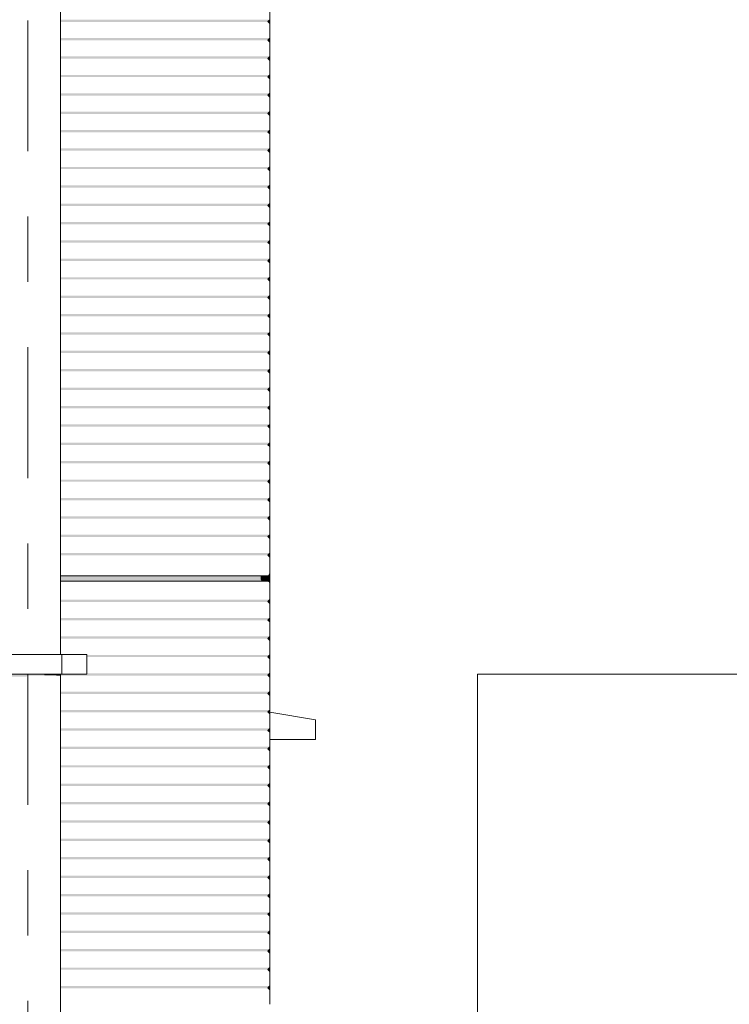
# Model space of a CAD drawing. Header units: metres. Extents: x -111 to -1, y -8 to 26.
# Tile 117 of 209: x -17.76 to -16.68, y 1.49 to 3. Entities that reach past the tile are written whole.
import ezdxf
from ezdxf.enums import TextEntityAlignment as Align

# ---------------------------------------------------------------- set-up
doc = ezdxf.new("R2010")
doc.units = ezdxf.units.M
doc.header["$MEASUREMENT"] = 0
doc.linetypes.add('Raster', pattern=[0.4, 0.2, -0.1, 0, -0.1])
for name, color, linetype in [('10 Fassade', 7, 'Continuous'), ('10 Wand außen', 7, 'Continuous'), ('20 Decke', 7, 'Continuous'), ('30 Dachentwässerung', 7, 'Continuous'), ('90 Achsraster', 7, 'Continuous'), ('94 Genehmigungsplanung Bemaßung', 7, 'Continuous')]:
    doc.layers.add(name, color=color, linetype=linetype)
doc.styles.add('ERSTELLTER_STIL_1', font='arial.ttf')
doc.styles.add('ERSTELLTER_STIL_2', font='arial.ttf')
doc.dimstyles.new('ERSTELLTER_STIL__1', dxfattribs={"dimtxt": 0.25, "dimasz": 0.19, "dimexe": 0.18, "dimexo": 0.1, "dimgap": 0, "dimtad": 1, "dimtih": 1, "dimtoh": 1, "dimzin": 0, "dimdsep": 46, "dimtxsty": 'ERSTELLTER_STIL_2', "dimblk": 'ARROWHEAD_6', "dimblk1": 'ARROWHEAD_6', "dimblk2": 'ARROWHEAD_6', "dimcen": 0.09, "dimclrd": 7, "dimclre": 7, "dimclrt": 7, "dimazin": 0, "dimtfac": 1, "dimtdec": 4, "dimtmove": 0, "dimatfit": 3, "dimfxl": 1, "dimtolj": 1, "dimtzin": 0, "dimarcsym": 0})

# ---------------------------------------------------------------- blocks, each defined once
blk = doc.blocks.new('*D120', base_point=(-27236.1321, 0))
at = {"layer": '94 Genehmigungsplanung Bemaßung', "color": 7, "linetype": 'Continuous', "lineweight": 13}
for p, q in [((-58.1625, 9.3843), (-58.1625, 9.7593)), ((-17.3411, 9.3843), (-17.3411, 9.7593)), ((-58.0625, 9.6718), (-58.2625, 9.4718)), ((-17.2411, 9.6718), (-17.4411, 9.4718)), ((-58.3125, 9.5718), (-58.1625, 9.5718)), ((-58.1625, 9.5718), (-17.3411, 9.5718))]:
    blk.add_line(p, q, dxfattribs=at)
at = {"layer": '94 Genehmigungsplanung Bemaßung', "color": 7, "lineweight": 13, "insert": (-38.1808, 9.6218), "char_height": 0.25, "attachment_point": 7, "style": 'ERSTELLTER_STIL_2'}
blk.add_mtext('\\A1;{\\pql;\\fArial|b0|i0|c0|p0;\\W1.000000;40,82}', dxfattribs=at)
blk = doc.blocks.new('ARROWHEAD_6')
at = {"color": 0, "linetype": 'Continuous', "lineweight": 0}
for p, q in [((-0.5, -0.5), (0.5, 0.5)), ((0, 0), (-1, 0))]:
    blk.add_line(p, q, dxfattribs=at)
blk = doc.blocks.new('*D122', base_point=(-27236.1321, 0))
at = {"layer": '94 Genehmigungsplanung Bemaßung', "color": 7, "linetype": 'Continuous', "lineweight": 13}
for p, q in [((-17.3411, 9.3843), (-17.3411, 9.7593)), ((-2.3419, 9.3843), (-2.3419, 9.7593)), ((-17.2411, 9.6718), (-17.4411, 9.4718)), ((-2.4419, 9.4718), (-2.2419, 9.6718)), ((-17.3411, 9.5718), (-2.3419, 9.5718)), ((-2.3419, 9.5718), (-2.1919, 9.5718))]:
    blk.add_line(p, q, dxfattribs=at)
at = {"layer": '94 Genehmigungsplanung Bemaßung', "color": 7, "lineweight": 13, "insert": (-10.2705, 9.6218), "char_height": 0.25, "attachment_point": 7, "style": 'ERSTELLTER_STIL_2'}
blk.add_mtext('\\A1;{\\pql;\\fArial|b0|i0|c0|p0;\\W1.000000;15,00}', dxfattribs=at)
blk = doc.blocks.new('*D132', base_point=(-27236.1321, 0))
at = {"layer": '94 Genehmigungsplanung Bemaßung', "color": 7, "linetype": 'Continuous', "lineweight": 13}
for p, q in [((-17.7511, 8.6208), (-17.7511, 8.9958)), ((-17.3411, 8.6208), (-17.3411, 8.9958)), ((-17.6511, 8.9083), (-17.8511, 8.7083)), ((-17.4411, 8.7083), (-17.2411, 8.9083)), ((-17.7511, 8.8083), (-17.3411, 8.8083)), ((-17.3411, 8.8083), (-17.1911, 8.8083))]:
    blk.add_line(p, q, dxfattribs=at)
blk = doc.blocks.new('Standard-Rastermarker[21]_1', base_point=(-17.7511, 10))
at = {"layer": '90 Achsraster', "color": 14, "linetype": 'Raster', "lineweight": 18, "true_color": 0xa80000}
blk.add_line((-17.7511, 9), (-17.7511, -1), dxfattribs=at)
at = {"layer": '90 Achsraster', "color": 14, "lineweight": 18, "true_color": 0xa80000, "style": 'ERSTELLTER_STIL_1'}
for tag, p in [('AC_MarkerText_1_0', (-17.7511, 10.5)), ('AC_MarkerText_1_1', (-17.7511, -2.2))]:
    blk.add_attdef(tag, text='', height=0.3, rotation=360, dxfattribs=at).set_placement(p, align=Align.TOP_CENTER)

msp = doc.modelspace()

# ---------------------------------------------------------------- hatches: boundary and pattern name
at = {"layer": '10 Fassade', "linetype": 'Continuous', "lineweight": 0, "true_color": 0x000000}
for points in [[(-17.7011, 2.9983), (-17.3841, 2.9983), (-17.3811, 3.0013), (-17.7011, 3.0013)], [(-17.7011, 2.9983), (-17.7011, 2.9978), (-17.3836, 2.9978), (-17.3841, 2.9983)], [(-17.3841, 2.9983), (-17.3811, 2.9953), (-17.3811, 3.0013)], [(-17.7011, 2.9731), (-17.7011, 2.9701), (-17.3841, 2.9701), (-17.3811, 2.9731)], [(-17.7011, 2.9701), (-17.7011, 2.9696), (-17.3836, 2.9696), (-17.3841, 2.9701)], [(-17.3841, 2.9701), (-17.3811, 2.9671), (-17.3811, 2.9731)], [(-17.7011, 2.945), (-17.7011, 2.942), (-17.3841, 2.942), (-17.3811, 2.945)], [(-17.7011, 2.9415), (-17.3836, 2.9415), (-17.3841, 2.942), (-17.7011, 2.942)], [(-17.3841, 2.942), (-17.3811, 2.939), (-17.3811, 2.945)], [(-17.7011, 2.9169), (-17.7011, 2.9139), (-17.3841, 2.9139), (-17.3811, 2.9169)], [(-17.7011, 2.9139), (-17.7011, 2.9134), (-17.3836, 2.9134), (-17.3841, 2.9139)], [(-17.3841, 2.9139), (-17.3811, 2.9109), (-17.3811, 2.9169)], [(-17.7011, 2.8887), (-17.7011, 2.8857), (-17.3841, 2.8857), (-17.3811, 2.8887)], [(-17.7011, 2.8857), (-17.7011, 2.8852), (-17.3836, 2.8852), (-17.3841, 2.8857)], [(-17.3841, 2.8857), (-17.3811, 2.8827), (-17.3811, 2.8887)], [(-17.7011, 2.8606), (-17.7011, 2.8576), (-17.3841, 2.8576), (-17.3811, 2.8606)], [(-17.7011, 2.8571), (-17.3836, 2.8571), (-17.3841, 2.8576), (-17.7011, 2.8576)], [(-17.3841, 2.8576), (-17.3811, 2.8546), (-17.3811, 2.8606)], [(-17.3811, 2.8324), (-17.7011, 2.8324), (-17.7011, 2.8294), (-17.3841, 2.8294)], [(-17.3841, 2.8294), (-17.3811, 2.8264), (-17.3811, 2.8324)], [(-17.7011, 2.8289), (-17.3836, 2.8289), (-17.3841, 2.8294), (-17.7011, 2.8294)], [(-17.3811, 2.8043), (-17.7011, 2.8043), (-17.7011, 2.8013), (-17.3841, 2.8013)], [(-17.3841, 2.8013), (-17.3811, 2.7983), (-17.3811, 2.8043)], [(-17.7011, 2.8013), (-17.7011, 2.8008), (-17.3836, 2.8008), (-17.3841, 2.8013)], [(-17.3811, 2.7761), (-17.7011, 2.7761), (-17.7011, 2.7731), (-17.3841, 2.7731)], [(-17.7011, 2.7726), (-17.3836, 2.7726), (-17.3841, 2.7731), (-17.7011, 2.7731)], [(-17.3811, 2.7761), (-17.3841, 2.7731), (-17.3811, 2.7702)], [(-17.7011, 2.748), (-17.7011, 2.745), (-17.3841, 2.745), (-17.3811, 2.748)], [(-17.7011, 2.7445), (-17.3836, 2.7445), (-17.3841, 2.745), (-17.7011, 2.745)], [(-17.3841, 2.745), (-17.3811, 2.742), (-17.3811, 2.748)], [(-17.3811, 2.7199), (-17.7011, 2.7199), (-17.7011, 2.7169), (-17.3841, 2.7169)], [(-17.7011, 2.7163), (-17.3836, 2.7163), (-17.3841, 2.7169), (-17.7011, 2.7169)], [(-17.3811, 2.7199), (-17.3841, 2.7169), (-17.3811, 2.7139)], [(-17.3811, 2.6917), (-17.7011, 2.6917), (-17.7011, 2.6887), (-17.3841, 2.6887)], [(-17.7011, 2.6882), (-17.3836, 2.6882), (-17.3841, 2.6887), (-17.7011, 2.6887)], [(-17.3841, 2.6887), (-17.3811, 2.6857), (-17.3811, 2.6917)], [(-17.3811, 2.6636), (-17.7011, 2.6636), (-17.7011, 2.6606), (-17.3841, 2.6606)], [(-17.7011, 2.6606), (-17.7011, 2.6601), (-17.3836, 2.6601), (-17.3841, 2.6606)], [(-17.3811, 2.6636), (-17.3841, 2.6606), (-17.3811, 2.6576)], [(-17.3811, 2.6354), (-17.7011, 2.6354), (-17.7011, 2.6324), (-17.3841, 2.6324)], [(-17.7011, 2.6319), (-17.3836, 2.6319), (-17.3841, 2.6324), (-17.7011, 2.6324)], [(-17.3841, 2.6324), (-17.3811, 2.6294), (-17.3811, 2.6354)], [(-17.3811, 2.6073), (-17.7011, 2.6073), (-17.7011, 2.6043), (-17.3841, 2.6043)], [(-17.3811, 2.6073), (-17.3841, 2.6043), (-17.3811, 2.6013)], [(-17.7011, 2.6043), (-17.7011, 2.6038), (-17.3836, 2.6038), (-17.3841, 2.6043)], [(-17.3811, 2.5791), (-17.7011, 2.5791), (-17.7011, 2.5761), (-17.3841, 2.5761)], [(-17.3811, 2.5791), (-17.3841, 2.5761), (-17.3811, 2.5731)], [(-17.7011, 2.5761), (-17.7011, 2.5756), (-17.3836, 2.5756), (-17.3841, 2.5761)], [(-17.3811, 2.551), (-17.7011, 2.551), (-17.7011, 2.548), (-17.3841, 2.548)], [(-17.7011, 2.548), (-17.7011, 2.5475), (-17.3836, 2.5475), (-17.3841, 2.548)], [(-17.3811, 2.551), (-17.3841, 2.548), (-17.3811, 2.545)], [(-17.3811, 2.5229), (-17.7011, 2.5229), (-17.7011, 2.5199), (-17.3841, 2.5199)], [(-17.7011, 2.5199), (-17.7011, 2.5193), (-17.3836, 2.5193), (-17.3841, 2.5199)], [(-17.3811, 2.5229), (-17.3841, 2.5199), (-17.3811, 2.5169)], [(-17.3811, 2.4947), (-17.7011, 2.4947), (-17.7011, 2.4917), (-17.3841, 2.4917)], [(-17.7011, 2.4917), (-17.7011, 2.4912), (-17.3836, 2.4912), (-17.3841, 2.4917)], [(-17.3841, 2.4917), (-17.3811, 2.4887), (-17.3811, 2.4947)], [(-17.3811, 2.4666), (-17.7011, 2.4666), (-17.7011, 2.4636), (-17.3841, 2.4636)], [(-17.7011, 2.4636), (-17.7011, 2.4631), (-17.3836, 2.4631), (-17.3841, 2.4636)], [(-17.3811, 2.4666), (-17.3841, 2.4636), (-17.3811, 2.4606)], [(-17.3811, 2.4384), (-17.7011, 2.4384), (-17.7011, 2.4354), (-17.3841, 2.4354)], [(-17.7011, 2.4354), (-17.7011, 2.4349), (-17.3836, 2.4349), (-17.3841, 2.4354)], [(-17.3841, 2.4354), (-17.3811, 2.4324), (-17.3811, 2.4384)], [(-17.3811, 2.4103), (-17.7011, 2.4103), (-17.7011, 2.4073), (-17.3841, 2.4073)], [(-17.7011, 2.4073), (-17.7011, 2.4068), (-17.3836, 2.4068), (-17.3841, 2.4073)], [(-17.3841, 2.4073), (-17.3811, 2.4043), (-17.3811, 2.4103)], [(-17.3811, 2.3821), (-17.7011, 2.3821), (-17.7011, 2.3791), (-17.3841, 2.3791)], [(-17.3811, 2.3821), (-17.3841, 2.3791), (-17.3811, 2.3761)], [(-17.7011, 2.3791), (-17.7011, 2.3786), (-17.3836, 2.3786), (-17.3841, 2.3791)], [(-17.3811, 2.354), (-17.7011, 2.354), (-17.7011, 2.351), (-17.3841, 2.351)], [(-17.7011, 2.351), (-17.7011, 2.3505), (-17.3836, 2.3505), (-17.3841, 2.351)], [(-17.3841, 2.351), (-17.3811, 2.348), (-17.3811, 2.354)], [(-17.3811, 2.3259), (-17.7011, 2.3259), (-17.7011, 2.3229), (-17.3841, 2.3229)], [(-17.7011, 2.3229), (-17.7011, 2.3223), (-17.3836, 2.3223), (-17.3841, 2.3229)], [(-17.3841, 2.3229), (-17.3811, 2.3199), (-17.3811, 2.3259)], [(-17.3811, 2.2977), (-17.7011, 2.2977), (-17.7011, 2.2947), (-17.3841, 2.2947)], [(-17.7011, 2.2947), (-17.7011, 2.2942), (-17.3836, 2.2942), (-17.3841, 2.2947)], [(-17.3841, 2.2947), (-17.3811, 2.2917), (-17.3811, 2.2977)], [(-17.3811, 2.2696), (-17.7011, 2.2696), (-17.7011, 2.2666), (-17.3841, 2.2666)], [(-17.7011, 2.2666), (-17.7011, 2.2661), (-17.3836, 2.2661), (-17.3841, 2.2666)], [(-17.3841, 2.2666), (-17.3811, 2.2636), (-17.3811, 2.2696)], [(-17.3811, 2.2414), (-17.7011, 2.2414), (-17.7011, 2.2384), (-17.3841, 2.2384)], [(-17.7011, 2.2384), (-17.7011, 2.2379), (-17.3836, 2.2379), (-17.3841, 2.2384)], [(-17.3841, 2.2384), (-17.3811, 2.2354), (-17.3811, 2.2414)], [(-17.3811, 2.2133), (-17.7011, 2.2133), (-17.7011, 2.2103), (-17.3841, 2.2103)], [(-17.7011, 2.2103), (-17.7011, 2.2098), (-17.3836, 2.2098), (-17.3841, 2.2103)], [(-17.3811, 2.2133), (-17.3841, 2.2103), (-17.3811, 2.2073)], [(-17.3811, 2.1851), (-17.7011, 2.1851), (-17.7011, 2.1821), (-17.3841, 2.1821)], [(-17.3841, 2.1821), (-17.3811, 2.1791), (-17.3811, 2.1851)], [(-17.7011, 2.1821), (-17.7011, 2.1816), (-17.3836, 2.1816), (-17.3841, 2.1821)], [(-17.3939, 2.1505), (-17.7011, 2.1505), (-17.7011, 2.145), (-17.3939, 2.145)], [(-17.7011, 2.1429), (-17.393, 2.1429), (-17.3939, 2.145), (-17.7011, 2.145)], [(-17.7011, 2.142), (-17.3909, 2.142), (-17.393, 2.1429), (-17.7011, 2.1429)], [(-17.3939, 2.145), (-17.393, 2.1429), (-17.3909, 2.142), (-17.3841, 2.142), (-17.382, 2.1411), (-17.3811, 2.139), (-17.3811, 2.154), (-17.3831, 2.1505), (-17.3939, 2.1505)], [(-17.3811, 2.1139), (-17.7011, 2.1139), (-17.7011, 2.1109), (-17.3841, 2.1109)], [(-17.7011, 2.1109), (-17.7011, 2.1104), (-17.3836, 2.1104), (-17.3841, 2.1109)], [(-17.3811, 2.1139), (-17.3841, 2.1109), (-17.3811, 2.1079)], [(-17.3811, 2.0857), (-17.7011, 2.0857), (-17.7011, 2.0827), (-17.3841, 2.0827)], [(-17.7011, 2.0827), (-17.7011, 2.0822), (-17.3836, 2.0822), (-17.3841, 2.0827)], [(-17.3811, 2.0857), (-17.3841, 2.0827), (-17.3811, 2.0797)], [(-17.3811, 2.0576), (-17.7011, 2.0576), (-17.7011, 2.0546), (-17.3841, 2.0546)], [(-17.7011, 2.0546), (-17.7011, 2.0541), (-17.3836, 2.0541), (-17.3841, 2.0546)], [(-17.3811, 2.0576), (-17.3841, 2.0546), (-17.3811, 2.0516)], [(-17.3811, 2.0294), (-17.6611, 2.0294), (-17.6611, 2.0264), (-17.3841, 2.0264)], [(-17.6611, 2.0259), (-17.3836, 2.0259), (-17.3841, 2.0264), (-17.6611, 2.0264)], [(-17.3811, 2.0294), (-17.3841, 2.0264), (-17.3811, 2.0234)], [(-17.7011, 1.9983), (-17.3841, 1.9983), (-17.3811, 2.0013), (-17.6611, 2.0013), (-17.6611, 2), (-17.6991, 2), (-17.7011, 2)], [(-17.7011, 1.9983), (-17.7011, 1.9978), (-17.3836, 1.9978), (-17.3841, 1.9983)], [(-17.3841, 1.9983), (-17.3811, 1.9953), (-17.3811, 2.0013)], [(-17.3811, 1.9731), (-17.7011, 1.9731), (-17.7011, 1.9701), (-17.3841, 1.9701)], [(-17.7011, 1.9701), (-17.7011, 1.9696), (-17.3836, 1.9696), (-17.3841, 1.9701)], [(-17.3841, 1.9701), (-17.3811, 1.9671), (-17.3811, 1.9731)], [(-17.3811, 1.945), (-17.7011, 1.945), (-17.7011, 1.942), (-17.3841, 1.942)], [(-17.3841, 1.942), (-17.3811, 1.939), (-17.3811, 1.945)], [(-17.7011, 1.9415), (-17.3836, 1.9415), (-17.3841, 1.942), (-17.7011, 1.942)], [(-17.7011, 1.9169), (-17.7011, 1.9139), (-17.3841, 1.9139), (-17.3811, 1.9169)], [(-17.7011, 1.9139), (-17.7011, 1.9134), (-17.3836, 1.9134), (-17.3841, 1.9139)], [(-17.3841, 1.9139), (-17.3811, 1.9109), (-17.3811, 1.9169)], [(-17.7011, 1.8887), (-17.7011, 1.8857), (-17.3841, 1.8857), (-17.3811, 1.8887)], [(-17.7011, 1.8852), (-17.3836, 1.8852), (-17.3841, 1.8857), (-17.7011, 1.8857)], [(-17.3841, 1.8857), (-17.3811, 1.8827), (-17.3811, 1.8887)], [(-17.7011, 1.8576), (-17.3841, 1.8576), (-17.3811, 1.8606), (-17.7011, 1.8606)], [(-17.7011, 1.8576), (-17.7011, 1.8571), (-17.3836, 1.8571), (-17.3841, 1.8576)], [(-17.3841, 1.8576), (-17.3811, 1.8546), (-17.3811, 1.8606)], [(-17.7011, 1.8324), (-17.7011, 1.8294), (-17.3841, 1.8294), (-17.3811, 1.8324)], [(-17.7011, 1.8289), (-17.3836, 1.8289), (-17.3841, 1.8294), (-17.7011, 1.8294)], [(-17.3841, 1.8294), (-17.3811, 1.8264), (-17.3811, 1.8324)], [(-17.3811, 1.8043), (-17.7011, 1.8043), (-17.7011, 1.8013), (-17.3841, 1.8013)], [(-17.7011, 1.8008), (-17.3836, 1.8008), (-17.3841, 1.8013), (-17.7011, 1.8013)], [(-17.3841, 1.8013), (-17.3811, 1.7983), (-17.3811, 1.8043)], [(-17.3811, 1.7761), (-17.7011, 1.7761), (-17.7011, 1.7731), (-17.3841, 1.7731)], [(-17.7011, 1.7731), (-17.7011, 1.7726), (-17.3836, 1.7726), (-17.3841, 1.7731)], [(-17.3841, 1.7731), (-17.3811, 1.7701), (-17.3811, 1.7761)], [(-17.7011, 1.745), (-17.3841, 1.745), (-17.3811, 1.748), (-17.7011, 1.748)], [(-17.3841, 1.745), (-17.3811, 1.742), (-17.3811, 1.748)], [(-17.7011, 1.7445), (-17.3836, 1.7445), (-17.3841, 1.745), (-17.7011, 1.745)], [(-17.7011, 1.7199), (-17.7011, 1.7169), (-17.3841, 1.7169), (-17.3811, 1.7199)], [(-17.3841, 1.7169), (-17.3811, 1.7139), (-17.3811, 1.7199)], [(-17.7011, 1.7163), (-17.3836, 1.7163), (-17.3841, 1.7169), (-17.7011, 1.7169)], [(-17.7011, 1.6917), (-17.7011, 1.6887), (-17.3841, 1.6887), (-17.3811, 1.6917)], [(-17.7011, 1.6882), (-17.3836, 1.6882), (-17.3841, 1.6887), (-17.7011, 1.6887)], [(-17.3841, 1.6887), (-17.3811, 1.6857), (-17.3811, 1.6917)], [(-17.7011, 1.6636), (-17.7011, 1.6606), (-17.3841, 1.6606), (-17.3811, 1.6636)], [(-17.7011, 1.6601), (-17.3836, 1.6601), (-17.3841, 1.6606), (-17.7011, 1.6606)], [(-17.3811, 1.6636), (-17.3841, 1.6606), (-17.3811, 1.6576)], [(-17.3811, 1.6354), (-17.7011, 1.6354), (-17.7011, 1.6324), (-17.3841, 1.6324)], [(-17.7011, 1.6324), (-17.7011, 1.6319), (-17.3836, 1.6319), (-17.3841, 1.6324)], [(-17.3811, 1.6354), (-17.3841, 1.6324), (-17.3811, 1.6294)], [(-17.7011, 1.6073), (-17.7011, 1.6043), (-17.3841, 1.6043), (-17.3811, 1.6073)], [(-17.7011, 1.6043), (-17.7011, 1.6038), (-17.3836, 1.6038), (-17.3841, 1.6043)], [(-17.3811, 1.6073), (-17.3841, 1.6043), (-17.3811, 1.6013)], [(-17.7011, 1.5791), (-17.7011, 1.5761), (-17.3841, 1.5761), (-17.3811, 1.5791)], [(-17.7011, 1.5761), (-17.7011, 1.5756), (-17.3836, 1.5756), (-17.3841, 1.5761)], [(-17.3841, 1.5761), (-17.3811, 1.5732), (-17.3811, 1.5791)], [(-17.3811, 1.551), (-17.7011, 1.551), (-17.7011, 1.548), (-17.3841, 1.548)], [(-17.7011, 1.5475), (-17.3836, 1.5475), (-17.3841, 1.548), (-17.7011, 1.548)], [(-17.3841, 1.548), (-17.3811, 1.545), (-17.3811, 1.551)], [(-17.7011, 1.5229), (-17.7011, 1.5199), (-17.3841, 1.5199), (-17.3811, 1.5229)], [(-17.3811, 1.5229), (-17.3841, 1.5199), (-17.3811, 1.5169)], [(-17.7011, 1.5193), (-17.3836, 1.5193), (-17.3841, 1.5199), (-17.7011, 1.5199)]]:
    msp.add_hatch(color=18, dxfattribs=at).paths.add_polyline_path(points)
at = {"layer": '30 Dachentwässerung', "linetype": 'Continuous', "lineweight": 0, "true_color": 0x000000}
for points in [[(-17.7761, 1.9959), (-17.754, 1.9959), (-17.7511, 1.9977), (-17.7511, 2), (-17.7761, 2)], [(-17.7511, 1.9977), (-17.7267, 1.9977), (-17.7261, 1.998), (-17.7261, 2), (-17.7511, 2)], [(-17.7261, 1.998), (-17.7078, 1.998), (-17.7078, 2), (-17.7261, 2)], [(-17.7078, 1.998), (-17.7077, 1.9977), (-17.7011, 1.9977), (-17.7011, 2), (-17.7078, 2)]]:
    msp.add_hatch(color=18, dxfattribs=at).paths.add_polyline_path(points)

# ---------------------------------------------------------------- linework, layer by layer
at = {"layer": '10 Fassade', "color": 7, "linetype": 'Continuous', "lineweight": 13}
for p, q in [((-17.3811, 3.0234), (-17.3811, 3.0013)), ((-17.3841, 2.9983), (-17.3811, 3.0013)), ((-17.3811, 2.9953), (-17.3841, 2.9983)), ((-17.3811, 3.0013), (-17.3811, 2.9953)), ((-17.3811, 2.9953), (-17.3811, 2.9731)), ((-17.3841, 2.9701), (-17.3811, 2.9731)), ((-17.3811, 2.9671), (-17.3841, 2.9701)), ((-17.3811, 2.9731), (-17.3811, 2.9671)), ((-17.3811, 2.9671), (-17.3811, 2.945)), ((-17.3841, 2.942), (-17.3811, 2.945)), ((-17.3811, 2.939), (-17.3841, 2.942)), ((-17.3811, 2.945), (-17.3811, 2.939)), ((-17.3811, 2.939), (-17.3811, 2.9169)), ((-17.3841, 2.9139), (-17.3811, 2.9169)), ((-17.3811, 2.9109), (-17.3841, 2.9139)), ((-17.3811, 2.9169), (-17.3811, 2.9109)), ((-17.3811, 2.9109), (-17.3811, 2.8887)), ((-17.3841, 2.8857), (-17.3811, 2.8887)), ((-17.3811, 2.8827), (-17.3841, 2.8857)), ((-17.3811, 2.8887), (-17.3811, 2.8827)), ((-17.3811, 2.8827), (-17.3811, 2.8606)), ((-17.3841, 2.8576), (-17.3811, 2.8606)), ((-17.3811, 2.8546), (-17.3841, 2.8576)), ((-17.3811, 2.8606), (-17.3811, 2.8546)), ((-17.3811, 2.8546), (-17.3811, 2.8324)), ((-17.3841, 2.8294), (-17.3811, 2.8324)), ((-17.3811, 2.8324), (-17.3811, 2.8264)), ((-17.3811, 2.8264), (-17.3841, 2.8294)), ((-17.3811, 2.8264), (-17.3811, 2.8043)), ((-17.3841, 2.8013), (-17.3811, 2.8043)), ((-17.3811, 2.8043), (-17.3811, 2.7983)), ((-17.3811, 2.7983), (-17.3841, 2.8013)), ((-17.3811, 2.7983), (-17.3811, 2.7761)), ((-17.3841, 2.7731), (-17.3811, 2.7761)), ((-17.3811, 2.7702), (-17.3841, 2.7731)), ((-17.3811, 2.7761), (-17.3811, 2.7702)), ((-17.3811, 2.7702), (-17.3811, 2.748)), ((-17.3841, 2.745), (-17.3811, 2.748)), ((-17.3811, 2.742), (-17.3841, 2.745)), ((-17.3811, 2.748), (-17.3811, 2.742)), ((-17.3811, 2.742), (-17.3811, 2.7199)), ((-17.3841, 2.7169), (-17.3811, 2.7199)), ((-17.3811, 2.7139), (-17.3841, 2.7169)), ((-17.3811, 2.7199), (-17.3811, 2.7139)), ((-17.3811, 2.7139), (-17.3811, 2.6917)), ((-17.3841, 2.6887), (-17.3811, 2.6917)), ((-17.3811, 2.6857), (-17.3841, 2.6887)), ((-17.3811, 2.6917), (-17.3811, 2.6857)), ((-17.3811, 2.6857), (-17.3811, 2.6636)), ((-17.3841, 2.6606), (-17.3811, 2.6636)), ((-17.3811, 2.6576), (-17.3841, 2.6606)), ((-17.3811, 2.6636), (-17.3811, 2.6576)), ((-17.3811, 2.6576), (-17.3811, 2.6354)), ((-17.3841, 2.6324), (-17.3811, 2.6354)), ((-17.3811, 2.6294), (-17.3841, 2.6324)), ((-17.3811, 2.6354), (-17.3811, 2.6294)), ((-17.3811, 2.6294), (-17.3811, 2.6073)), ((-17.3841, 2.6043), (-17.3811, 2.6073)), ((-17.3811, 2.6073), (-17.3811, 2.6013)), ((-17.3811, 2.6013), (-17.3841, 2.6043)), ((-17.3811, 2.6013), (-17.3811, 2.5791)), ((-17.3841, 2.5761), (-17.3811, 2.5791)), ((-17.3811, 2.5791), (-17.3811, 2.5731)), ((-17.3811, 2.5731), (-17.3841, 2.5761)), ((-17.3811, 2.5731), (-17.3811, 2.551)), ((-17.3841, 2.548), (-17.3811, 2.551)), ((-17.3811, 2.545), (-17.3841, 2.548)), ((-17.3811, 2.551), (-17.3811, 2.545)), ((-17.3811, 2.545), (-17.3811, 2.5229)), ((-17.3841, 2.5199), (-17.3811, 2.5229)), ((-17.3811, 2.5169), (-17.3841, 2.5199)), ((-17.3811, 2.5229), (-17.3811, 2.5169)), ((-17.3811, 2.5169), (-17.3811, 2.4947)), ((-17.3841, 2.4917), (-17.3811, 2.4947)), ((-17.3811, 2.4887), (-17.3841, 2.4917)), ((-17.3811, 2.4947), (-17.3811, 2.4887)), ((-17.3811, 2.4887), (-17.3811, 2.4666)), ((-17.3841, 2.4636), (-17.3811, 2.4666)), ((-17.3811, 2.4606), (-17.3841, 2.4636)), ((-17.3811, 2.4666), (-17.3811, 2.4606)), ((-17.3811, 2.4606), (-17.3811, 2.4384)), ((-17.3841, 2.4354), (-17.3811, 2.4384)), ((-17.3811, 2.4324), (-17.3841, 2.4354)), ((-17.3811, 2.4384), (-17.3811, 2.4324)), ((-17.3811, 2.4324), (-17.3811, 2.4103)), ((-17.3841, 2.4073), (-17.3811, 2.4103)), ((-17.3811, 2.4043), (-17.3841, 2.4073)), ((-17.3811, 2.4103), (-17.3811, 2.4043)), ((-17.3811, 2.4043), (-17.3811, 2.3821)), ((-17.3841, 2.3791), (-17.3811, 2.3821)), ((-17.3811, 2.3821), (-17.3811, 2.3761)), ((-17.3811, 2.3761), (-17.3841, 2.3791)), ((-17.3811, 2.3761), (-17.3811, 2.354)), ((-17.3841, 2.351), (-17.3811, 2.354)), ((-17.3811, 2.348), (-17.3841, 2.351)), ((-17.3811, 2.354), (-17.3811, 2.348)), ((-17.3811, 2.348), (-17.3811, 2.3259)), ((-17.3841, 2.3229), (-17.3811, 2.3259)), ((-17.3811, 2.3199), (-17.3841, 2.3229)), ((-17.3811, 2.3259), (-17.3811, 2.3199)), ((-17.3811, 2.3199), (-17.3811, 2.2977)), ((-17.3841, 2.2947), (-17.3811, 2.2977)), ((-17.3811, 2.2917), (-17.3841, 2.2947)), ((-17.3811, 2.2977), (-17.3811, 2.2917)), ((-17.3811, 2.2917), (-17.3811, 2.2696)), ((-17.3841, 2.2666), (-17.3811, 2.2696)), ((-17.3811, 2.2636), (-17.3841, 2.2666)), ((-17.3811, 2.2696), (-17.3811, 2.2636)), ((-17.3811, 2.2636), (-17.3811, 2.2414)), ((-17.3841, 2.2384), (-17.3811, 2.2414)), ((-17.3811, 2.2354), (-17.3841, 2.2384)), ((-17.3811, 2.2414), (-17.3811, 2.2354)), ((-17.3811, 2.2354), (-17.3811, 2.2133)), ((-17.3841, 2.2103), (-17.3811, 2.2133)), ((-17.3811, 2.2073), (-17.3841, 2.2103)), ((-17.3811, 2.2133), (-17.3811, 2.2073)), ((-17.3811, 2.2073), (-17.3811, 2.1851)), ((-17.3841, 2.1821), (-17.3811, 2.1851)), ((-17.3811, 2.1851), (-17.3811, 2.1791)), ((-17.3811, 2.1791), (-17.3841, 2.1821)), ((-17.3811, 2.1791), (-17.3811, 2.154)), ((-17.3831, 2.1505), (-17.7011, 2.1505)), ((-17.3841, 2.142), (-17.7011, 2.142)), ((-17.3939, 2.145), (-17.3939, 2.1505)), ((-17.393, 2.1429), (-17.3939, 2.145)), ((-17.3909, 2.142), (-17.393, 2.1429)), ((-17.382, 2.1411), (-17.3841, 2.142)), ((-17.3831, 2.1505), (-17.3811, 2.154)), ((-17.3811, 2.139), (-17.382, 2.1411)), ((-17.3811, 2.154), (-17.3811, 2.139)), ((-17.3811, 2.139), (-17.3811, 2.1139)), ((-17.3841, 2.1109), (-17.3811, 2.1139)), ((-17.3811, 2.1079), (-17.3841, 2.1109)), ((-17.3811, 2.1139), (-17.3811, 2.1079)), ((-17.3811, 2.1079), (-17.3811, 2.0857)), ((-17.3841, 2.0827), (-17.3811, 2.0857)), ((-17.3811, 2.0797), (-17.3841, 2.0827)), ((-17.3811, 2.0857), (-17.3811, 2.0797)), ((-17.3811, 2.0797), (-17.3811, 2.0576)), ((-17.3841, 2.0546), (-17.3811, 2.0576)), ((-17.3811, 2.0516), (-17.3841, 2.0546)), ((-17.3811, 2.0576), (-17.3811, 2.0516)), ((-17.3811, 2.0516), (-17.3811, 2.0294)), ((-17.3841, 2.0264), (-17.3811, 2.0294)), ((-17.3811, 2.0234), (-17.3841, 2.0264)), ((-17.3811, 2.0294), (-17.3811, 2.0234)), ((-17.3811, 2.0234), (-17.3811, 2.0013)), ((-17.3841, 1.9983), (-17.3811, 2.0013)), ((-17.3811, 1.9953), (-17.3841, 1.9983)), ((-17.3811, 2.0013), (-17.3811, 1.9953)), ((-17.3811, 1.9953), (-17.3811, 1.9731)), ((-17.3841, 1.9701), (-17.3811, 1.9731)), ((-17.3811, 1.9671), (-17.3841, 1.9701)), ((-17.3811, 1.9731), (-17.3811, 1.9671)), ((-17.3811, 1.9671), (-17.3811, 1.945)), ((-17.3841, 1.942), (-17.3811, 1.945)), ((-17.3811, 1.945), (-17.3811, 1.939)), ((-17.3811, 1.939), (-17.3841, 1.942)), ((-17.3811, 1.939), (-17.3811, 1.9169)), ((-17.3841, 1.9139), (-17.3811, 1.9169)), ((-17.3811, 1.9109), (-17.3841, 1.9139)), ((-17.3811, 1.9169), (-17.3811, 1.9109)), ((-17.3811, 1.9109), (-17.3811, 1.8887)), ((-17.3841, 1.8857), (-17.3811, 1.8887)), ((-17.3811, 1.8827), (-17.3841, 1.8857)), ((-17.3811, 1.8887), (-17.3811, 1.8827)), ((-17.3811, 1.8827), (-17.3811, 1.8606)), ((-17.3841, 1.8576), (-17.3811, 1.8606)), ((-17.3811, 1.8546), (-17.3841, 1.8576)), ((-17.3811, 1.8606), (-17.3811, 1.8546)), ((-17.3811, 1.8546), (-17.3811, 1.8324)), ((-17.3841, 1.8294), (-17.3811, 1.8324)), ((-17.3811, 1.8264), (-17.3841, 1.8294)), ((-17.3811, 1.8324), (-17.3811, 1.8264)), ((-17.3811, 1.8264), (-17.3811, 1.8043)), ((-17.3841, 1.8013), (-17.3811, 1.8043)), ((-17.3811, 1.7983), (-17.3841, 1.8013)), ((-17.3811, 1.8043), (-17.3811, 1.7983)), ((-17.3811, 1.7983), (-17.3811, 1.7761)), ((-17.3841, 1.7731), (-17.3811, 1.7761)), ((-17.3811, 1.7701), (-17.3841, 1.7731)), ((-17.3811, 1.7761), (-17.3811, 1.7701)), ((-17.3811, 1.7701), (-17.3811, 1.748)), ((-17.3841, 1.745), (-17.3811, 1.748)), ((-17.3811, 1.748), (-17.3811, 1.742)), ((-17.3811, 1.742), (-17.3841, 1.745)), ((-17.3811, 1.742), (-17.3811, 1.7199)), ((-17.3841, 1.7169), (-17.3811, 1.7199)), ((-17.3811, 1.7199), (-17.3811, 1.7139)), ((-17.3811, 1.7139), (-17.3841, 1.7169)), ((-17.3811, 1.7139), (-17.3811, 1.6917)), ((-17.3841, 1.6887), (-17.3811, 1.6917)), ((-17.3811, 1.6857), (-17.3841, 1.6887)), ((-17.3811, 1.6917), (-17.3811, 1.6857)), ((-17.3811, 1.6857), (-17.3811, 1.6636)), ((-17.3841, 1.6606), (-17.3811, 1.6636)), ((-17.3811, 1.6576), (-17.3841, 1.6606)), ((-17.3811, 1.6636), (-17.3811, 1.6576)), ((-17.3811, 1.6576), (-17.3811, 1.6354)), ((-17.3841, 1.6324), (-17.3811, 1.6354)), ((-17.3811, 1.6294), (-17.3841, 1.6324)), ((-17.3811, 1.6354), (-17.3811, 1.6294)), ((-17.3811, 1.6294), (-17.3811, 1.6073)), ((-17.3841, 1.6043), (-17.3811, 1.6073)), ((-17.3811, 1.6013), (-17.3841, 1.6043)), ((-17.3811, 1.6073), (-17.3811, 1.6013)), ((-17.3811, 1.6013), (-17.3811, 1.5791)), ((-17.3841, 1.5761), (-17.3811, 1.5791)), ((-17.3811, 1.5732), (-17.3841, 1.5761)), ((-17.3811, 1.5791), (-17.3811, 1.5732)), ((-17.3811, 1.5732), (-17.3811, 1.551)), ((-17.3841, 1.548), (-17.3811, 1.551)), ((-17.3811, 1.545), (-17.3841, 1.548)), ((-17.3811, 1.551), (-17.3811, 1.545)), ((-17.3811, 1.545), (-17.3811, 1.5229)), ((-17.3841, 1.5199), (-17.3811, 1.5229)), ((-17.3811, 1.5229), (-17.3811, 1.5169)), ((-17.3811, 1.5169), (-17.3841, 1.5199)), ((-17.3811, 1.5169), (-17.3811, 1.4947))]:
    msp.add_line(p, q, dxfattribs=at)
at = {"layer": '10 Wand außen', "color": 7, "linetype": 'Continuous', "lineweight": 13}
for p, q in [((-17.3811, 1.9417), (-17.3111, 1.93)), ((-17.3111, 1.93), (-17.3111, 1.9)), ((-17.3111, 1.9), (-17.3811, 1.9))]:
    msp.add_line(p, q, dxfattribs=at)
at = {"layer": '20 Decke', "color": 7, "linetype": 'Continuous', "lineweight": 13}
for p, q in [((-17.063, 0), (-17.063, 2)), ((-17.063, 2), (-15.963, 2))]:
    msp.add_line(p, q, dxfattribs=at)
at = {"layer": '30 Dachentwässerung', "color": 7, "linetype": 'Continuous', "lineweight": 13}
for p, q in [((-17.7011, 3.7), (-17.7011, 2.03)), ((-17.7771, 2.03), (-17.7511, 2.03)), ((-17.7511, 2.03), (-17.7251, 2.03)), ((-17.7251, 2.03), (-17.7061, 2.03)), ((-17.7061, 2.03), (-17.6991, 2.03)), ((-17.6991, 2.03), (-17.6611, 2.03)), ((-17.6991, 2), (-17.6991, 2.03)), ((-17.6611, 2), (-17.6611, 2.03)), ((-17.7771, 2), (-17.7511, 2)), ((-17.7511, 2), (-17.7251, 2)), ((-17.7251, 2), (-17.7061, 2)), ((-17.7061, 2), (-17.6991, 2)), ((-17.7011, 2), (-17.7011, 0.33)), ((-17.6991, 2), (-17.6611, 2))]:
    msp.add_line(p, q, dxfattribs=at)

# ---------------------------------------------------------------- block references
at = {"layer": '90 Achsraster', "color": 7, "linetype": 'Continuous', "lineweight": 18}
msp.add_blockref('Standard-Rastermarker[21]_1', (-17.7511, 10), dxfattribs=at)

# ---------------------------------------------------------------- dimensions: what is measured, and where the dimension line sits
at = {"layer": '94 Genehmigungsplanung Bemaßung', "color": 7, "linetype": 'Continuous', "lineweight": 13}
for base, p1, p2, picture, middle in [((-2.3419, 9.5718), (-17.3411, -0.4), (-2.3419, 25.35), '*D122', (-9.8517, 9.7468)), ((-17.3411, 8.8083), (-17.7511, 10.35), (-17.3411, -0.4), '*D132', (-18.0422, 8.9833)), ((-17.3411, 9.5718), (-58.1625, 3.35), (-17.3411, -0.4), '*D120', (-37.762, 9.7468))]:
    dim = msp.add_linear_dim(base=base, p1=p1, p2=p2, dimstyle='ERSTELLTER_STIL__1', dxfattribs=at)
    dim.commit()
    dim.dimension.update_dxf_attribs({"geometry": picture, "text_midpoint": middle, "dimtype": 160})

doc.saveas('drawing.dxf')
